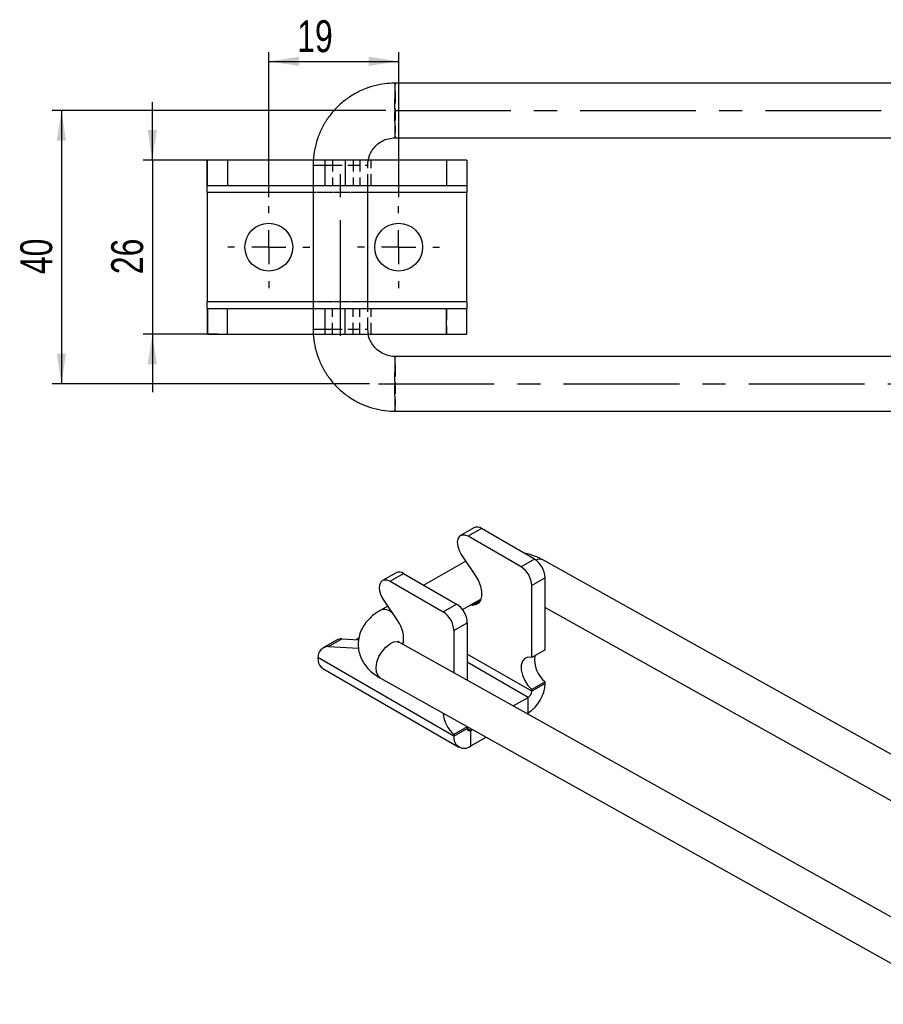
# Model space of a CAD drawing. Extents: x 36 to 538, y 22 to 372.
# Tile 1 of 19: x 36 to 162, y 74 to 218. Entities that reach past the tile are written whole.
import ezdxf

# ---------------------------------------------------------------- set-up
doc = ezdxf.new("R2010")
doc.units = 0
doc.header["$LTSCALE"] = 1.333333
doc.linetypes.add('CENTERX2', pattern=[20.32, 12.7, -2.54, 2.54, -2.54])
doc.linetypes.add('HIDDEN', pattern=[1.905, 1.27, -0.635])
doc.layers.get('0').update_dxf_attribs({"linetype": 'CONTINUOUS'})
doc.styles.add('SLDTEXTSTYLE0', font='TXT', dxfattribs={"width": 0.75})
doc.dimstyles.new('SLDDIMSTYLE2', dxfattribs={"dimtxt": 4.666667, "dimasz": 4.402667, "dimexe": 0, "dimexo": 0.0625, "dimgap": 1.166667, "dimtad": 1, "dimdec": 0, "dimrnd": 1e-09, "dimzin": 12, "dimtxsty": 'SLDTEXTSTYLE0', "dimsah": 1, "dimcen": 0.09, "dimazin": 3, "dimtfac": 1, "dimtdec": 0, "dimtmove": 0, "dimatfit": 3, "dimtolj": 1, "dimtzin": 12})
doc.dimstyles.new('SLDDIMSTYLE3', dxfattribs={"dimtxt": 4.666667, "dimasz": 4.402667, "dimexe": 0, "dimexo": 0.0625, "dimgap": 1.166667, "dimtad": 1, "dimdec": 3, "dimrnd": 1e-09, "dimzin": 12, "dimtxsty": 'SLDTEXTSTYLE0', "dimsah": 1, "dimcen": 0.09, "dimazin": 3, "dimtfac": 1, "dimtdec": 3, "dimtofl": 0, "dimtmove": 0, "dimatfit": 3, "dimtolj": 1, "dimtzin": 12})

# ---------------------------------------------------------------- blocks, each defined once
blk = doc.blocks.new('_D_10')
at = {"color": 179, "linetype": 'CONTINUOUS'}
for p, q in [((89.58, 205.01), (40.77, 205.01)), ((42.1, 205.01), (42.1, 165.01)), ((87.16, 165.01), (40.77, 165.01))]:
    blk.add_line(p, q, dxfattribs=at)
for points in [[(42.1, 205.01), (41.43, 200.6), (42.78, 200.6)], [(42.1, 165.01), (42.78, 169.41), (41.43, 169.41)]]:
    blk.add_solid(points, dxfattribs=at)
at = {"color": 179, "linetype": 'CONTINUOUS', "insert": (36.09, 181.05, -12.97), "char_height": 4.667, "attachment_point": 1, "rotation": 90, "style": 'SLDTEXTSTYLE0'}
blk.add_mtext('40', dxfattribs=at)
blk = doc.blocks.new('_D_11')
at = {"color": 179, "linetype": 'CONTINUOUS'}
for p, q in [((55.41, 197.76), (55.41, 206.22)), ((65.05, 197.76), (54.08, 197.76)), ((55.41, 197.76), (55.41, 172.26)), ((65.05, 172.26), (54.08, 172.26)), ((55.41, 172.26), (55.41, 163.79))]:
    blk.add_line(p, q, dxfattribs=at)
for points in [[(55.41, 197.76), (56.09, 202.16), (54.73, 202.16)], [(55.41, 172.26), (54.73, 167.85), (56.09, 167.85)]]:
    blk.add_solid(points, dxfattribs=at)
at = {"color": 179, "linetype": 'CONTINUOUS', "insert": (49.39, 181.05, -12.97), "char_height": 4.667, "attachment_point": 1, "rotation": 90, "style": 'SLDTEXTSTYLE0'}
blk.add_mtext('26', dxfattribs=at)
blk = doc.blocks.new('_D_12')
at = {"color": 179, "linetype": 'CONTINUOUS'}
for p, q in [((72.45, 192.34), (72.45, 213.54)), ((91.45, 192.34), (91.45, 213.54)), ((72.45, 212.2), (91.45, 212.2))]:
    blk.add_line(p, q, dxfattribs=at)
for points in [[(72.45, 212.2), (76.85, 211.53), (76.85, 212.88)], [(91.45, 212.2), (87.04, 212.88), (87.04, 211.53)]]:
    blk.add_solid(points, dxfattribs=at)
at = {"color": 179, "linetype": 'CONTINUOUS', "insert": (76.6, 218.22, -12.97), "char_height": 4.667, "attachment_point": 1, "style": 'SLDTEXTSTYLE0'}
blk.add_mtext('19', dxfattribs=at)
blk = doc.blocks.new('SW_CENTERMARKSYMBOL_5')
at = {"color": 0, "linetype": 'CONTINUOUS'}
for p, q in [((0, 5), (0, 6)), ((0, 0), (0, 2.5)), ((-5, 0), (-6, 0)), ((0, 0), (-2.5, 0)), ((0, 0), (0, -2.5)), ((0, 0), (2.5, 0)), ((5, 0), (6, 0)), ((0, -5), (0, -6))]:
    blk.add_line(p, q, dxfattribs=at)
blk = doc.blocks.new('SW_CENTERMARKSYMBOL_6')
at = {"color": 0, "linetype": 'CONTINUOUS'}
for p, q in [((0, 5), (0, 6)), ((0, 0), (0, 2.5)), ((-5, 0), (-6, 0)), ((0, 0), (-2.5, 0)), ((0, 0), (0, -2.5)), ((0, 0), (2.5, 0)), ((5, 0), (6, 0)), ((0, -5), (0, -6))]:
    blk.add_line(p, q, dxfattribs=at)

msp = doc.modelspace()

# ---------------------------------------------------------------- linework, layer by layer
at = {"color": 7, "linetype": 'CONTINUOUS'}
for p, q in [((257.3987, 209.0064), (90.9296, 209.0064)), ((90.9296, 201.0064), (257.3987, 201.0064)), ((63.4454, 197.6873), (63.4637, 197.7564)), ((63.4454, 193.9918), (63.4454, 197.6873)), ((63.4637, 194.0064), (63.4637, 197.7564)), ((66.3864, 197.7564), (63.4637, 197.7564)), ((66.3864, 197.7564), (66.3864, 194.0064)), ((78.9594, 197.7564), (66.3864, 197.7564)), ((80.6454, 197.7564), (80.6454, 194.0064)), ((83.6454, 197.7564), (80.6454, 197.7564)), ((83.6454, 197.7564), (83.6454, 194.0064)), ((98.4454, 197.7564), (83.6454, 197.7564)), ((98.4454, 197.7564), (98.4454, 194.0064)), ((101.4454, 197.7564), (98.4454, 197.7564)), ((101.4454, 197.7564), (101.4454, 194.0064)), ((78.9306, 197.0064), (78.9306, 173.0064)), ((63.4454, 193.9918), (63.4637, 194.0064)), ((63.4454, 193.0064), (63.4454, 193.9918)), ((66.3864, 194.0064), (63.4637, 194.0064)), ((78.9306, 194.0064), (66.3864, 194.0064)), ((83.6454, 194.0064), (80.6454, 194.0064)), ((98.4454, 194.0064), (83.6454, 194.0064)), ((86.9306, 176.0064), (86.9306, 194.0064)), ((101.4454, 194.0064), (98.4454, 194.0064)), ((101.4454, 194.0064), (101.4454, 193.0064)), ((63.4454, 193.0064), (63.4454, 177.0064)), ((101.4454, 177.0064), (101.4454, 193.0064)), ((63.4454, 176.0209), (63.4454, 177.0064)), ((63.4454, 176.0209), (63.4454, 172.3255)), ((63.4637, 176.0064), (63.4454, 176.0209)), ((63.4637, 176.0064), (63.4637, 172.2564)), ((63.4637, 176.0064), (66.3864, 176.0064)), ((66.3864, 172.2564), (66.3864, 176.0064)), ((66.3864, 176.0064), (78.9306, 176.0064)), ((80.6454, 176.0064), (80.6454, 172.2564)), ((80.6454, 176.0064), (83.6454, 176.0064)), ((83.6454, 172.2564), (83.6454, 176.0064)), ((83.6454, 176.0064), (98.4454, 176.0064)), ((98.4454, 172.2564), (98.4454, 176.0064)), ((98.4454, 176.0064), (101.4454, 176.0064)), ((101.4454, 177.0064), (101.4454, 176.0064)), ((101.4454, 172.2564), (101.4454, 176.0064)), ((63.4637, 172.2564), (63.4454, 172.3255)), ((63.4637, 172.2564), (66.3864, 172.2564)), ((66.3864, 172.2564), (78.9649, 172.2564)), ((80.6454, 172.2564), (83.6454, 172.2564)), ((83.6454, 172.2564), (98.4454, 172.2564)), ((98.4454, 172.2564), (101.4454, 172.2564)), ((257.3987, 169.0064), (90.9296, 169.0064)), ((90.9296, 161.0064), (257.3987, 161.0064)), ((102.4525, 143.9258), (100.4883, 142.7919)), ((103.5635, 143.8158), (101.5993, 142.6819)), ((109.3513, 138.2067), (101.5993, 142.6819)), ((111.3155, 139.3406), (103.5635, 143.8158)), ((100.6171, 140.0179), (102.6981, 136.8924)), ((101.2564, 139.0577), (95.1387, 135.526)), ((111.3155, 139.3406), (109.3513, 138.2067)), ((198.0481, 91.4591), (112.6214, 139.19)), ((91.0602, 137.3491), (89.096, 136.2152)), ((90.207, 136.1052), (92.1712, 137.2391)), ((92.1712, 137.2391), (99.9232, 132.764)), ((90.207, 136.1052), (97.959, 131.6301)), ((112.8868, 136.619), (110.9226, 135.4851)), ((110.9226, 124.9265), (110.9226, 135.4851)), ((112.8868, 126.0604), (112.8868, 136.619)), ((91.3058, 130.3158), (89.2249, 133.4413)), ((97.959, 131.6301), (99.9232, 132.764)), ((100.7986, 131.9509), (103.4698, 133.493)), ((102.1955, 132.5776), (101.9115, 132.5934)), ((89.8642, 132.4811), (88.7441, 131.8345)), ((112.8868, 132.2535), (173.999, 98.108)), ((99.5303, 128.9084), (101.4945, 130.0423)), ((101.4945, 130.0423), (101.4945, 121.6058)), ((99.5303, 128.9084), (99.5303, 122.7033)), ((82.358, 127.4983), (80.3938, 126.3644)), ((81.167, 126.5352), (83.1312, 127.6691)), ((83.1312, 127.6691), (85.6015, 127.5322)), ((85.6309, 127.7883), (85.2236, 127.5531)), ((177.1176, 79.3525), (91.6701, 127.0951)), ((92.0345, 126.8915), (92.0776, 126.9164)), ((81.167, 126.5352), (85.5898, 126.29)), ((112.8868, 126.0604), (110.9226, 124.9265)), ((99.5303, 113.4367), (79.6362, 124.9214)), ((79.6362, 124.9214), (79.6628, 124.4595)), ((80.3554, 123.316), (100.2592, 111.8258)), ((88.7797, 121.9219), (174.2196, 74.1836)), ((112.8868, 121.3753), (110.9226, 120.2414)), ((112.8868, 121.1472), (110.9226, 120.0133)), ((112.8868, 121.1472), (112.8868, 121.3753)), ((110.9226, 120.0133), (110.9226, 120.2414)), ((108.2198, 117.8482), (110.3988, 119.1061)), ((110.3988, 116.8379), (110.3988, 119.1061)), ((110.2164, 116.7326), (110.3988, 116.8379)), ((101.4945, 114.7986), (99.5303, 113.6647)), ((99.5303, 113.4367), (101.4945, 114.5706)), ((101.4945, 114.7986), (101.4377, 114.8494)), ((101.4945, 114.7986), (101.4945, 114.5706)), ((102.0183, 114.2681), (102.2444, 114.3987)), ((102.0183, 112), (102.0183, 114.2681)), ((99.5303, 113.6647), (99.5303, 113.4367)), ((102.0183, 112), (104.241, 113.2831))]:
    msp.add_line(p, q, dxfattribs=at)
at = {"color": 179, "linetype": 'CENTERX2'}
for p, q in [((90.9144, 205.0064), (289.9005, 205.0064)), ((82.9306, 172.0064), (82.9306, 198.0064)), ((88.4903, 165.0064), (289.9005, 165.0064))]:
    msp.add_line(p, q, dxfattribs=at)
at = {"color": 7, "linetype": 'HIDDEN'}
for p, q in [((80.6454, 197.7564), (78.9594, 197.7564)), ((81.7703, 197.7564), (81.7703, 194.0064)), ((84.7837, 197.7564), (84.7837, 194.0064)), ((85.7433, 197.7564), (85.7433, 194.0064)), ((87.4306, 194.0064), (87.4306, 197.7564)), ((98.4454, 197.7564), (98.4454, 194.0064)), ((78.9306, 197.0064), (86.9301, 197.0064)), ((80.6454, 197.0064), (82.8663, 197.0064)), ((86.9306, 194.0064), (86.9306, 197.0064)), ((80.6454, 194.0064), (78.9306, 194.0064)), ((101.4454, 193.0064), (63.4454, 193.0064)), ((86.9306, 193.0064), (78.9306, 193.0064)), ((101.4454, 177.0064), (63.4454, 177.0064)), ((86.9306, 177.0064), (78.9306, 177.0064)), ((78.9306, 176.0064), (80.6454, 176.0064)), ((81.7703, 172.2564), (81.7703, 176.0064)), ((84.7837, 172.2564), (84.7837, 176.0064)), ((85.7433, 172.2564), (85.7433, 176.0064)), ((86.9306, 173.0064), (86.9306, 176.0064)), ((87.4306, 172.2564), (87.4306, 176.0064)), ((98.4454, 176.0064), (98.4454, 172.2564)), ((78.9306, 173.0064), (86.9301, 173.0064)), ((80.6454, 173.0064), (82.8663, 173.0064)), ((87.023, 172.2564), (86.9306, 173.0064)), ((78.9649, 172.2564), (80.6454, 172.2564))]:
    msp.add_line(p, q, dxfattribs=at)
at = {"color": 8, "linetype": 'CONTINUOUS'}
for p, q in [((78.9306, 197.0064), (80.6454, 197.0064)), ((78.9306, 193.0064), (63.4454, 193.0064)), ((101.4454, 193.0064), (86.9306, 193.0064)), ((78.9306, 177.0064), (63.4454, 177.0064)), ((101.4454, 177.0064), (86.9306, 177.0064)), ((78.9306, 173.0064), (80.6454, 173.0064)), ((103.3726, 133.2571), (102.1955, 132.5776)), ((90.1918, 131.7069), (90.5231, 131.4914)), ((110.9226, 120.0133), (101.4945, 125.456)), ((110.3988, 119.1061), (101.4945, 124.2465)), ((102.0183, 114.2681), (101.4945, 114.5705))]:
    msp.add_line(p, q, dxfattribs=at)
at = {"color": 7, "linetype": 'CONTINUOUS', "flags": 128}
for points in [[(101.5993, 142.6819), (101.1225, 142.8716), (100.6906, 142.8723), (100.3445, 142.6839), (100.1166, 142.3242), (100.0286, 141.8272), (100.0887, 141.2396), (100.2912, 140.6169), (100.6171, 140.0179)], [(89.2249, 133.4413), (88.899, 134.0403), (88.6964, 134.663), (88.6363, 135.2506), (88.7244, 135.7476), (88.9522, 136.1073), (89.2984, 136.2956), (89.7302, 136.2949), (90.207, 136.1052)], [(102.6981, 136.8924), (103.1149, 136.1534), (103.4093, 135.3797), (103.5621, 134.6215), (103.5634, 133.9279), (103.4132, 133.3438), (103.1212, 132.9071), (102.7064, 132.646), (102.1955, 132.5776)], [(110.9226, 124.9265), (110.3592, 124.9773), (109.8884, 124.7985), (109.5503, 124.4053), (109.3737, 123.8312), (109.3737, 123.125), (109.5503, 122.347), (109.8884, 121.5634), (110.3592, 120.841), (110.9226, 120.2414)]]:
    msp.add_lwpolyline(points, dxfattribs=at)
at = {"color": 8, "linetype": 'CONTINUOUS', "flags": 128}
for points in [[(88.7797, 121.9219), (88.4273, 122.2418), (88.1898, 122.7867), (88.1331, 123.4846), (88.2623, 124.2735), (88.5659, 125.0832), (89.0169, 125.8419), (89.5752, 126.4821), (90.1912, 126.947)], [(92.1484, 127.1978), (92.0565, 127.0355), (91.9735, 126.9256)]]:
    msp.add_lwpolyline(points, dxfattribs=at)
at = {"color": 7, "linetype": 'CONTINUOUS'}
for centre in [(72.4454, 185.0064), (91.4454, 185.0064)]:
    msp.add_circle(centre, 3.5, dxfattribs=at)
at = {"color": 8, "linetype": 'CONTINUOUS'}
for centre, radius, start, end in [((153.17, 206.0061), 62.3127, 177.240182, 180.91924), ((153.1698, 204.0067), 62.3126, 179.080756, 182.759822), ((153.1698, 166.0061), 62.3126, 177.240178, 180.919244), ((153.17, 164.0067), 62.3127, 179.08076, 182.759818), ((112.0371, 137.9875), 1.3369, 64.084191, 113.294283), ((89.3598, 130.5443), 1.4296, 54.411866, 115.481102), ((91.0565, 125.7651), 1.4648, 65.231475, 126.205879)]:
    msp.add_arc(centre, radius, start, end, dxfattribs=at)
at = {"color": 7, "linetype": 'HIDDEN'}
for centre in [(-9.2115, 205.0064), (-9.2115, 165.0064)]:
    msp.add_arc(centre, 100.2209, 357.712612, 2.287388, dxfattribs=at)
at = {"color": 7, "linetype": 'CONTINUOUS'}
for centre, radius, start, end in [((102.9165, 142.9471), 1.0831, 53.321624, 115.368234), ((109.4752, 136.4637), 3.4151, 2.605415, 57.394493), ((91.5242, 136.3705), 1.0831, 53.321624, 115.368234), ((107.511, 135.3298), 3.4151, 2.605415, 57.394493), ((98.0829, 129.8871), 3.4151, 2.605415, 57.394493), ((96.1188, 128.7532), 3.4151, 2.605415, 57.394493), ((87.9167, 127.7591), 4.2454, 348.550923, 37.029892), ((83.0271, 126.3055), 1.3676, 85.634328, 119.291956), ((81.1421, 125.0259), 1.5096, 89.055597, 183.968868), ((81.1811, 124.5976), 1.5246, 185.198667, 237.209662), ((115.4813, 124.6031), 4.1413, 171.828394, 231.207939), ((107.4851, 121.393), 5.4073, 302.605472, 357.394527), ((109.7854, 120.0651), 1.1384, 302.605407, 357.394593), ((102.5374, 117.1303), 4.5882, 184.233, 229.052042), ((101.8138, 114.5188), 0.3235, 170.785836, 309.203412), ((101.0471, 113.1907), 1.5366, 170.785952, 309.203296)]:
    msp.add_arc(centre, radius, start, end, dxfattribs=at)
for points, knots in [([(90.9296, 209.0064), (90.5644, 208.9965), (89.6306, 208.9711), (88.1425, 208.7176), (86.5094, 208.2068), (84.9653, 207.4656), (83.5419, 206.5138), (82.268, 205.3694), (81.1692, 204.0559), (80.268, 202.5997), (79.5818, 201.0304), (79.1279, 199.3799), (78.9481, 198.0238), (78.9344, 197.2306), (78.9306, 197.0064)], [0, 0, 0, 0, 0.05814826, 0.14872003, 0.23933739, 0.32995461, 0.4205718, 0.51118963, 0.60180792, 0.69242658, 0.78304598, 0.87366594, 0.96428657, 1, 1, 1, 1]), ([(87.0312, 197.7564), (87.0655, 197.9504), (87.1571, 198.4689), (87.5673, 199.235), (88.2062, 199.9937), (89.0207, 200.5644), (89.9463, 200.9364), (90.6025, 200.9831), (90.9296, 201.0064)], [0, 0, 0, 0, 0.106872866, 0.285707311, 0.464552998, 0.643413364, 0.822290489, 1, 1, 1, 1]), ([(78.9306, 173.0064), (78.9405, 172.6413), (78.9659, 171.7073), (79.2193, 170.2192), (79.7301, 168.5859), (80.4713, 167.0416), (81.4231, 165.618), (82.5674, 164.344), (83.8808, 163.2451), (85.3369, 162.3438), (86.9061, 161.6576), (88.5565, 161.2037), (89.9124, 161.0239), (90.7054, 161.0102), (90.9296, 161.0064)], [0, 0, 0, 0, 0.05814515, 0.14872139, 0.23934272, 0.3299641, 0.42058529, 0.51120609, 0.60182621, 0.69244569, 0.78306464, 0.87368262, 0.9643007, 1, 1, 1, 1]), ([(90.9296, 169.0064), (90.8079, 169.0098), (90.3586, 169.0224), (89.5899, 169.1957), (88.7007, 169.6365), (87.9405, 170.2839), (87.3816, 171.0989), (87.0718, 171.7813), (87.0306, 172.1825), (87.023, 172.2564)], [0, 0, 0, 0, 0.066222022, 0.244613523, 0.423387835, 0.602153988, 0.780903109, 0.959636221, 1, 1, 1, 1]), ([(112.6214, 139.19), (112.3994, 139.3059), (111.7929, 139.6226), (110.8587, 139.9802), (110.1104, 140.1426), (109.8152, 140.2067)], [0, 0, 0, 0, 0.25908632, 0.70763126, 1, 1, 1, 1]), ([(88.7441, 131.8345), (88.5286, 131.7024), (87.9718, 131.361), (87.1968, 130.7093), (86.4771, 129.8704), (85.9504, 128.9561), (85.6093, 127.9547), (85.4865, 126.8961), (85.601, 125.831), (85.9287, 124.8384), (86.4437, 123.9309), (87.1347, 123.1134), (87.9211, 122.4387), (88.5145, 122.0815), (88.7797, 121.9219)], [0, 0, 0, 0, 0.05919623, 0.15296531, 0.24201515, 0.32694134, 0.40914628, 0.49830494, 0.58394227, 0.66761911, 0.75131463, 0.83724863, 0.92726122, 1, 1, 1, 1]), ([(91.6701, 127.0951), (91.6097, 127.1307), (91.4379, 127.2322), (91.3267, 127.346), (91.3395, 127.328), (91.3434, 127.3226)], [0, 0, 0, 0, 0.27415167, 0.77952224, 1, 1, 1, 1])]:
    msp.add_open_spline(points, degree=3, knots=knots, dxfattribs=at)
at = {"color": 7, "linetype": 'HIDDEN'}
msp.add_open_spline([(86.9306, 197.0064), (86.9313, 197.1286), (86.9326, 197.3828), (86.9975, 197.6287), (87.0312, 197.7564)], degree=3, knots=[0, 0, 0, 0, 0.48076597, 1, 1, 1, 1], dxfattribs=at)

# ---------------------------------------------------------------- block references
at = {"color": 179, "linetype": 'CONTINUOUS'}
for name, p in [('SW_CENTERMARKSYMBOL_5', (72.4454, 185.0064)), ('SW_CENTERMARKSYMBOL_6', (91.4454, 185.0064))]:
    msp.add_blockref(name, p, dxfattribs=at)

# ---------------------------------------------------------------- dimensions: what is measured, and where the dimension line sits
dim = msp.add_linear_dim(base=(91.4454, 212.2025), p1=(72.4454, 191.0064), p2=(91.4454, 191.0064), dimstyle='SLDDIMSTYLE3', dxfattribs=at)
dim.commit()
dim.dimension.update_dxf_attribs({"geometry": '_D_12', "text_midpoint": (81.9423, 212.2025), "dimtype": 160})
for base, p1, p2, dimstyle, picture, middle in [((55.4093750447, 172.2563880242), (66.3863600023, 197.7563880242), (66.3863600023, 172.2563880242), 'SLDDIMSTYLE2', '_D_11', (55.4093750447, 186.3944292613)), ((42.1027, 165.0064), (90.9144, 205.0064), (88.4903, 165.0064), 'SLDDIMSTYLE3', '_D_10', (42.1027, 186.3944))]:
    dim = msp.add_linear_dim(base=base, p1=p1, p2=p2, angle=90, dimstyle=dimstyle, dxfattribs=at)
    dim.commit()
    dim.dimension.update_dxf_attribs({"geometry": picture, "text_midpoint": middle, "dimtype": 160})

doc.saveas('drawing.dxf')
